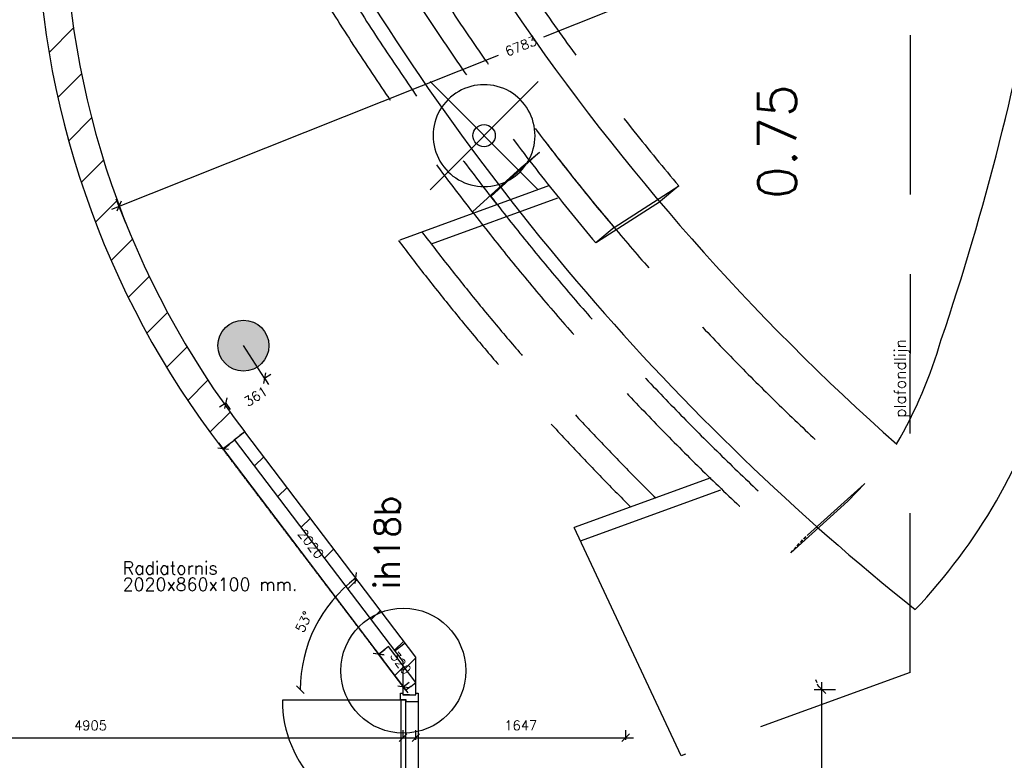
# Model space of a CAD drawing. Extents: x -29284 to 2055880, y -64816 to 121103.
# Tile 97 of 123: x 40729 to 48455, y 68993 to 74805. Entities that reach past the tile are written whole.
import ezdxf
from ezdxf.enums import TextEntityAlignment as Align

# ---------------------------------------------------------------- set-up
doc = ezdxf.new("R2010")
doc.units = 0
doc.header["$LTSCALE"] = 50
doc.header["$MEASUREMENT"] = 0
doc.header["$PDMODE"] = 3
doc.header["$PDSIZE"] = 0.1
for name, pattern in [('HIDDEN', [0.375, 0.25, -0.125]), ('HIDDEN2', [0.1875, 0.125, -0.0625]), ('HIDDENX2', [0.75, 0.5, -0.25]), ('STRAM_0WT$0$DASHDOT', [25, 12.5, -6.25, 0, -6.25]), ('STRAM_0WT$0$DD1', [2.66667, 1.66667, -0.5, 0, -0.5])]:
    doc.linetypes.add(name, pattern=pattern)
doc.layers.get('0').update_dxf_attribs({"linetype": 'CONTINUOUS'})
doc.layers.get('DEFPOINTS').update_dxf_attribs({"linetype": 'CONTINUOUS'})
for name, color, linetype in [('00', 7, 'CONTINUOUS'), ('_DETAILNUMMERS', 4, 'CONTINUOUS'), ('_DETAILNUMMERSTEKST', 4, 'CONTINUOUS'), ('A--01A1_ACEER', 1, 'CONTINUOUS'), ('A--A21--_F123-', 9, 'CONTINUOUS'), ('A--A22--_F123-', 9, 'CONTINUOUS'), ('A--A28--_F12--', 7, 'CONTINUOUS'), ('A--L21--', 3, 'CONTINUOUS'), ('A--L21--_F-2--', 7, 'CONTINUOUS'), ('A--L21A3_BUITENWAND', 3, 'CONTINUOUS'), ('A--L22--', 3, 'CONTINUOUS'), ('A--L22--_F-2--', 7, 'CONTINUOUS'), ('A--L22AC2_BINNENWAND', 2, 'HIDDEN2'), ('A--L28--', 7, 'CONTINUOUS'), ('A--L28--_F12--', 7, 'CONTINUOUS'), ('A--L28DC1_KONSTR', 1, 'HIDDEN'), ('A--L32--', 7, 'CONTINUOUS'), ('A--L32--_F-23-', 2, 'CONTINUOUS'), ('A--L32--_F123-', 1, 'CONTINUOUS'), ('A--L35A2_PLAFONDS', 1, 'HIDDENX2'), ('A--L63--', 7, 'CONTINUOUS'), ('A--M$1A-_F123-', 1, 'CONTINUOUS'), ('A--T$1A-25_TEKST', 2, 'CONTINUOUS'), ('A--T$1A-_F123-_RN', 4, 'CONTINUOUS'), ('E--L6310_F123-', 1, 'CONTINUOUS'), ('E--T6310_F123-', 1, 'CONTINUOUS'), ('STRAM_0WT$0$A--L90--_F---4', 250, 'CONTINUOUS'), ('STRAM_0WT$0$A--L90--_F-23-', 7, 'CONTINUOUS'), ('STRAM_0WT$0$A--L90--_F123-', 7, 'CONTINUOUS'), ('STRAM_0WT$0$A--M$1A-_F123-', 1, 'CONTINUOUS'), ('STRAM_0WT$0$STRAMIEN', 1, 'STRAM_0WT$0$DD1'), ('SYSTEEMPLAFOND_600X600', 2, 'CONTINUOUS'), ('TEKST_KOZIJNMERK', 2, 'CONTINUOUS'), ('X--LR---_CP', 7, 'CONTINUOUS')]:
    doc.layers.add(name, color=color, linetype=linetype)
doc.layers.add('bruto vloeroppervlak', color=3, linetype='CONTINUOUS', plot=False)
doc.styles.add('ALFA-0_18', font='SIMPLEX.SHX', dxfattribs={"width": 0.8, "height": 4.5})
doc.styles.add('ALFA-0_25', font='ROMANS')
doc.styles.add('B-01', font='SIMPLEX.SHX', dxfattribs={"width": 0.8, "height": 4.5})
doc.styles.add('HIEMSTRA', font='romans.shx')
doc.dimstyles.get("Standard").update_dxf_attribs({"dimscale": 30, "dimtxt": 2.5, "dimasz": 2, "dimexe": 2, "dimexo": 0, "dimgap": 2, "dimtad": 1, "dimdec": 0, "dimzin": 0, "dimdsep": 46, "dimtxsty": 'HIEMSTRA', "dimblk1": 'OBLIQUE', "dimblk2": 'OBLIQUE', "dimsah": 1, "dimcen": -3, "dimdle": 2, "dimclrd": 2, "dimclre": 2, "dimclrt": 3, "dimadec": 0, "dimazin": 0, "dimtfac": 1, "dimtofl": 0, "dimtmove": 0, "dimatfit": 3, "dimldrblk": 'OBLIQUE', "dimfxl": 1, "dimtvp": 0.833333, "dimtolj": 1, "dimtzin": 0, "dimarcsym": 0})
doc.dimstyles.new('STANDARD$0', dxfattribs={"dimscale": 30, "dimtxt": 2.5, "dimasz": 2, "dimexe": 2, "dimexo": 0, "dimgap": 2, "dimtad": 1, "dimdec": 0, "dimzin": 0, "dimdsep": 46, "dimtxsty": 'ALFA-0_25', "dimblk1": 'OBLIQUE', "dimblk2": 'OBLIQUE', "dimsah": 1, "dimcen": -3, "dimdle": 2, "dimclrd": 1, "dimclre": 1, "dimclrt": 2, "dimadec": 0, "dimazin": 0, "dimtfac": 0.666667, "dimtofl": 0, "dimtmove": 2, "dimatfit": 3, "dimldrblk": 'OBLIQUE', "dimfxl": 1, "dimtvp": 0.833333, "dimtolj": 1, "dimtzin": 0, "dimarcsym": 0})

# ---------------------------------------------------------------- blocks, each defined once
blk = doc.blocks.new('*U1296')
at = {"layer": 'A--A21--_F123-', "color": 2, "linetype": 'Continuous', "const_width": 100}
blk.add_lwpolyline([(0, 0, 0.267683), (5019, 5293.6)], format="xyb", dxfattribs=at)
at = {"layer": 'A--L21--_F-2--', "color": 3, "linetype": 'Continuous'}
for points in [[(0, 0), (-14.2, 47.9, 0.267683), (4970.4, 5305.3), (5019, 5293.6)], [(0, 0), (14.2, -47.9, 0.267683), (5067.6, 5281.9), (5019, 5293.6)]]:
    blk.add_lwpolyline(points, format="xyb", dxfattribs=at)
blk = doc.blocks.new('_OBLIQUE')
at = {"color": 0, "linetype": 'ByBlock'}
blk.add_line((-0.5, -0.5), (0.5, 0.5), dxfattribs=at)
blk = doc.blocks.new('*D303')
at = {"layer": 'A--M$1A-_F123-', "color": 1, "lineweight": -2, "transparency": 16777216}
for p, q in [((47864.7, 75874.5), (44838.7, 74668.4)), ((47862.3, 75718.5), (47786.8, 75908)), ((41452.5, 73318.7), (44485, 74527.4)), ((41561.6, 73207.1), (41486, 73396.6))]:
    blk.add_line(p, q, dxfattribs=at)
at = {"layer": 'DEFPOINTS', "color": 0, "transparency": 16777216}
for p in [(47809, 75852.3), (47862.3, 75718.5), (41561.6, 73207.1)]:
    blk.add_point(p, dxfattribs=at)
at = {"layer": 'A--M$1A-_F123-', "color": 1, "lineweight": -2, "transparency": 16777216, "xscale": 60, "yscale": 60, "zscale": 60}
for p, rotation in [((47809, 75852.3), 21.73165800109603), ((41508.3, 73340.9), 201.7316580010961)]:
    blk.add_blockref('_OBLIQUE', p, dxfattribs=dict(at, rotation=rotation))
at = {"layer": 'A--M$1A-_F123-', "color": 2, "transparency": 16777216, "insert": (44661.8, 74597.9), "char_height": 75, "attachment_point": 5, "rotation": 21.73166, "style": 'ALFA-0_25'}
blk.add_mtext('\\A1;6783', dxfattribs=at)
blk = doc.blocks.new('*D354')
at = {"layer": 'A--M$1A-_F123-', "color": 1, "lineweight": -2, "transparency": 16777216}
for p, q in [((43737.5, 69169.6), (43737.5, 69229.6)), ((38772, 69169.6), (43797.5, 69169.6)), ((38832, 69169.6), (38832, 69109.6))]:
    blk.add_line(p, q, dxfattribs=at)
at = {"layer": 'DEFPOINTS', "color": 0, "transparency": 16777216}
for p in [(38832, 69169.6), (43737.5, 69169.6), (43737.5, 69169.6)]:
    blk.add_point(p, dxfattribs=at)
at = {"layer": 'A--M$1A-_F123-', "color": 1, "lineweight": -2, "transparency": 16777216, "xscale": 60, "yscale": 60, "zscale": 60, "rotation": 180}
blk.add_blockref('_OBLIQUE', (38832, 69169.6), dxfattribs=at)
at = {"layer": 'A--M$1A-_F123-', "color": 1, "lineweight": -2, "transparency": 16777216, "xscale": 60, "yscale": 60, "zscale": 60}
blk.add_blockref('_OBLIQUE', (43737.5, 69169.6), dxfattribs=at)
at = {"layer": 'A--M$1A-_F123-', "color": 2, "transparency": 16777216, "insert": (41284.8, 69267.1), "char_height": 75, "attachment_point": 5, "style": 'ALFA-0_25'}
blk.add_mtext('\\A1;4905', dxfattribs=at)
blk = doc.blocks.new('*U1255')
at = {"layer": 'A--A22--_F123-', "linetype": 'Continuous'}
h = blk.add_hatch(dxfattribs=at)
h.set_pattern_fill('ALFALINE', color=256, scale=300, style=0)
h.set_pattern_definition([(45, (-40969.6, -75687.13), (-212.132, 212.132), [])])
h.paths.add_polyline_path([(0, 0), (-110, -0.3, 0.164243), (1351.9, -4251.2), (1439, -4184), (1526.1, -4116.9, -0.16422), (110, 0.3)])
at = {"layer": 'A--L22--_F-2--', "color": 3, "linetype": 'Continuous'}
for points in [[(110, 0.3), (110, 0.3, 0.16422), (1526.1, -4116.9), (1439, -4184)], [(-110, -0.3), (-110, -0.3, 0.164243), (1351.9, -4251.2), (1439, -4184)]]:
    blk.add_lwpolyline(points, format="xyb", dxfattribs=at)
blk = doc.blocks.new('*D436')
at = {"layer": 'A--M$1A-_F123-', "color": 2, "linetype": 'Continuous', "lineweight": -2, "transparency": 16777216}
blk.add_arc((44031.8, 69546.9), 1100.9, 127.20374, 180, dxfattribs=at)
at = {"layer": 'DEFPOINTS', "color": 0, "linetype": 'Continuous', "transparency": 16777216}
for p in [(42485.2, 71584.1), (43132.1, 70181.4), (35694.1, 69546.9), (54791.8, 69546.9), (44201, 69324)]:
    blk.add_point(p, dxfattribs=at)
at = {"layer": 'A--M$1A-_F123-', "color": 2, "linetype": 'Continuous', "lineweight": -2, "transparency": 16777216, "xscale": 60, "yscale": 60, "zscale": 60}
for p, rotation in [((43366.1, 70423.7), 37.20374143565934), ((42930.9, 69546.9), 269.999999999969)]:
    blk.add_blockref('_OBLIQUE', p, dxfattribs=dict(at, rotation=rotation))
at = {"layer": 'A--M$1A-_F123-', "color": 3, "linetype": 'Continuous', "transparency": 16777216, "insert": (42958.3, 70079.7), "char_height": 75, "attachment_point": 5, "rotation": 63.60187, "style": 'HIEMSTRA'}
blk.add_mtext('\\A1;53°', dxfattribs=at)
blk = doc.blocks.new('*U1251')
at = {"layer": 'A--A22--_F123-', "linetype": 'Continuous'}
h = blk.add_hatch(dxfattribs=at)
h.set_pattern_fill('ALFALINE', color=256, scale=300, style=0)
h.set_pattern_definition([(45, (-43787.46, -69786), (-212.132, 212.132), [])])
h.paths.add_polyline_path([(0, 0), (50, 16.8), (-1292.4, 1785.1), (-1332.2, 1754.9), (-1372.1, 1724.7), (-50, -16.8)])
at = {"layer": 'A--L22--_F-2--', "color": 3, "linetype": 'Continuous'}
for points in [[(50, 16.8), (50, 16.8), (-1292.4, 1785.1), (-1332.2, 1754.9)], [(-50, -16.8), (-50, -16.8), (-1372.1, 1724.7), (-1332.2, 1754.9)]]:
    blk.add_lwpolyline(points, dxfattribs=at)
blk = doc.blocks.new('*U1250')
at = {"layer": 'A--A22--_F123-', "linetype": 'Continuous'}
h = blk.add_hatch(dxfattribs=at)
h.set_pattern_fill('ALFALINE', color=256, scale=300, style=0)
h.set_pattern_definition([(45, (-43787.46, -69587.52), (-212.132, 212.132), [])])
h.paths.add_polyline_path([(0, 0), (-50, 0), (-50, 181.6), (0, 198.5), (50, 215.3), (50, 0)])
at = {"layer": 'A--L22--_F-2--', "color": 3, "linetype": 'Continuous'}
for points in [[(-50, 0), (-50, 0), (-50, 181.6), (-50, 181.6)], [(50, 0), (50, 0), (50, 215.3), (50, 215.3)]]:
    blk.add_lwpolyline(points, dxfattribs=at)
blk = doc.blocks.new('*U1249')
at = {"layer": 'A--A22--_F123-', "linetype": 'Continuous'}
h = blk.add_hatch(dxfattribs=at)
h.set_pattern_fill('ALFALINE', color=256, scale=300, style=0)
h.set_pattern_definition([(45, (-43798.45, -69573.05), (-212.132, 212.132), [])])
h.paths.add_polyline_path([(0, 0), (-39.8, -30.2), (-254.5, 252.5), (-214.7, 282.8), (-174.8, 313), (39.8, 30.2)])
at = {"layer": 'A--L22--_F-2--', "color": 3, "linetype": 'Continuous'}
for points in [[(0, 0), (39.8, 30.2), (-174.8, 313), (-214.7, 282.8)], [(0, 0), (-39.8, -30.2), (-254.5, 252.5), (-214.7, 282.8)]]:
    blk.add_lwpolyline(points, dxfattribs=at)
blk = doc.blocks.new('*U1248')
at = {"layer": 'A--A22--_F123-', "linetype": 'Continuous'}
h = blk.add_hatch(dxfattribs=at)
h.set_pattern_fill('ALFALINE', color=256, scale=300, style=0)
h.set_pattern_definition([(45, (-43787.46, -69506.8), (-212.132, 212.132), [])])
h.paths.add_polyline_path([(0, 0), (-50, 0), (-50, 80.7), (0, 80.7), (50, 80.7), (50, 0)])
at = {"layer": 'A--L22--_F-2--', "color": 3, "linetype": 'Continuous'}
for points in [[(0, 0), (-50, 0), (-50, 80.7), (-50, 80.7)], [(0, 0), (50, 0), (50, 80.7), (50, 80.7)]]:
    blk.add_lwpolyline(points, dxfattribs=at)
blk = doc.blocks.new('*D509')
at = {"layer": 'A--M$1A-_F123-', "color": 1, "linetype": 'Continuous', "lineweight": -2, "transparency": 16777216}
for p, q in [((47129.7, 69546.9), (46964.1, 69546.9)), ((47024.1, 67793.1), (47024.1, 69606.9)), ((47129.7, 67853.1), (46964.1, 67853.1))]:
    blk.add_line(p, q, dxfattribs=at)
at = {"layer": 'DEFPOINTS', "color": 0, "linetype": 'Continuous', "transparency": 16777216}
for p in [(47024.1, 69546.9), (47129.7, 69546.9), (47129.7, 67853.1)]:
    blk.add_point(p, dxfattribs=at)
at = {"layer": 'A--M$1A-_F123-', "color": 1, "linetype": 'Continuous', "lineweight": -2, "transparency": 16777216, "xscale": 60, "yscale": 60, "zscale": 60}
for p, rotation in [((47024.1, 69546.9), 90), ((47024.1, 67853.1), 270)]:
    blk.add_blockref('_OBLIQUE', p, dxfattribs=dict(at, rotation=rotation))
at = {"layer": 'A--M$1A-_F123-', "color": 2, "linetype": 'Continuous', "transparency": 16777216, "insert": (46926.6, 68700), "char_height": 75, "attachment_point": 5, "rotation": 90, "style": 'ALFA-0_25'}
blk.add_mtext('\\A1;1694', dxfattribs=at)
blk = doc.blocks.new('*D535')
at = {"layer": 'A--M$1A-_F123-', "color": 1, "linetype": 'Continuous', "lineweight": -2, "transparency": 16777216}
for p, q in [((43837.5, 69152.4), (43837.5, 69229.6)), ((45484.5, 69152.4), (45484.5, 69229.6)), ((43777.5, 69169.6), (45544.5, 69169.6))]:
    blk.add_line(p, q, dxfattribs=at)
at = {"layer": 'DEFPOINTS', "color": 0, "linetype": 'Continuous', "transparency": 16777216}
for p in [(43837.5, 69152.4), (45484.5, 69169.6), (45484.5, 69152.4)]:
    blk.add_point(p, dxfattribs=at)
at = {"layer": 'A--M$1A-_F123-', "color": 1, "linetype": 'Continuous', "lineweight": -2, "transparency": 16777216, "xscale": 60, "yscale": 60, "zscale": 60, "rotation": 180}
blk.add_blockref('_OBLIQUE', (43837.5, 69169.6), dxfattribs=at)
at = {"layer": 'A--M$1A-_F123-', "color": 1, "linetype": 'Continuous', "lineweight": -2, "transparency": 16777216, "xscale": 60, "yscale": 60, "zscale": 60}
blk.add_blockref('_OBLIQUE', (45484.5, 69169.6), dxfattribs=at)
at = {"layer": 'A--M$1A-_F123-', "color": 2, "linetype": 'Continuous', "transparency": 16777216, "insert": (44661, 69267.1), "char_height": 75, "attachment_point": 5, "style": 'ALFA-0_25'}
blk.add_mtext('\\A1;1647', dxfattribs=at)
blk = doc.blocks.new('Q020479-')
at = {"layer": 'A--A28--_F12--', "color": 8}
for points in [[(-200, 0), (-76.5, 184.8), (0, 200)], [(-200, 0), (0, 200), (76.5, 184.8)], [(-200, 0), (-141.4, 141.4), (-76.5, 184.8)], [(-200, 0), (76.5, 184.8), (141.4, 141.4)], [(-200, 0), (-184.8, 76.5), (-141.4, 141.4)], [(-200, 0), (141.4, 141.4), (184.8, 76.5)], [(-200, 0), (184.8, 76.5), (200, 0)], [(-200, 0), (200, 0), (184.8, -76.5)], [(-200, 0), (184.8, -76.5), (141.4, -141.4)], [(-200, 0), (141.4, -141.4), (76.5, -184.8)], [(-200, 0), (76.5, -184.8), (0, -200)], [(-200, 0), (0, -200), (-76.5, -184.8)], [(-200, 0), (-76.5, -184.8), (-141.4, -141.4)], [(-200, 0), (-141.4, -141.4), (-184.8, -76.5)]]:
    blk.add_solid(points, dxfattribs=at)
at = {"layer": 'A--L28--_F12--', "color": 3, "linetype": 'Continuous'}
blk.add_lwpolyline([(-200, 0, -1), (200, 0, -1), (-200, 0)], format="xyb", close=True, dxfattribs=at)
at = {"layer": 'X--LR---_CP'}
for p in [(0, 200), (200, 0), (200, 0)]:
    blk.add_point(p, dxfattribs=at)
blk = doc.blocks.new('*D621')
at = {"layer": 'A--M$1A-_F123-', "color": 1, "linetype": 'Continuous', "lineweight": -2, "transparency": 16777216}
for p, q in [((42650.1, 71991.5), (42700.5, 72024)), ((42650.1, 71991.5), (42682.6, 71941.1)), ((42346.9, 71795.8), (42296.5, 71763.3)), ((42346.9, 71795.8), (42379.5, 71745.4))]:
    blk.add_line(p, q, dxfattribs=at)
at = {"layer": 'DEFPOINTS', "color": 0, "linetype": 'Continuous', "transparency": 16777216}
for p in [(42650.1, 71991.5), (42346.9, 71795.8), (42346.9, 71795.8)]:
    blk.add_point(p, dxfattribs=at)
at = {"layer": 'A--M$1A-_F123-', "color": 1, "linetype": 'Continuous', "lineweight": -2, "transparency": 16777216, "xscale": 60, "yscale": 60, "zscale": 60}
for p, rotation in [((42650.1, 71991.5), 212.8435575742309), ((42346.9, 71795.8), 32.84355757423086)]:
    blk.add_blockref('_OBLIQUE', p, dxfattribs=dict(at, rotation=rotation))
at = {"layer": 'A--M$1A-_F123-', "color": 2, "linetype": 'Continuous', "transparency": 16777216, "insert": (42582, 71849), "char_height": 75, "attachment_point": 5, "rotation": 32.84356, "style": 'ALFA-0_25'}
blk.add_mtext('\\A1;361', dxfattribs=at)
blk = doc.blocks.new('*D654')
at = {"layer": 'A--M$1A-_F123-', "color": 2, "linetype": 'Continuous', "lineweight": -2, "transparency": 16777216}
blk.add_arc((45484.5, 90090.1), 1979.8, 75, 90, dxfattribs=at)
at = {"layer": 'DEFPOINTS', "color": 0, "linetype": 'Continuous', "transparency": 16777216}
for p in [(45484.5, 95375.1), (46706.8, 94652), (45828.2, 92039.8), (45183.3, 88966.4), (45484.5, 56046.9)]:
    blk.add_point(p, dxfattribs=at)
at = {"layer": 'A--M$1A-_F123-', "color": 2, "linetype": 'Continuous', "lineweight": -2, "transparency": 16777216, "xscale": 60, "yscale": 60, "zscale": 60}
for p, rotation in [((45484.5, 92069.9), 180), ((45996.9, 92002.4), 344.9999999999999)]:
    blk.add_blockref('_OBLIQUE', p, dxfattribs=dict(at, rotation=rotation))
at = {"layer": 'A--M$1A-_F123-', "color": 3, "linetype": 'Continuous', "transparency": 16777216, "insert": (45755.6, 92149.6), "char_height": 75, "attachment_point": 5, "rotation": 352.5, "style": 'HIEMSTRA'}
blk.add_mtext('\\A1;15°', dxfattribs=at)
blk = doc.blocks.new('Q0340081')
at = {"layer": 'A--L32--_F123-', "color": 2, "linetype": 'Continuous'}
blk.add_lwpolyline([(0, 0), (0, -40), (926.12, -40), (923.12, 0), (0, 0)], close=True, dxfattribs=at)
at = {"layer": 'A--L32--_F123-', "color": 1, "linetype": 'Continuous'}
blk.add_lwpolyline([(0, -40), (0, -970, 0.4142136), (930, -40)], format="xyb", dxfattribs=at)
blk = doc.blocks.new('dr_2x930type5c')
at = {"layer": 'A--L32--_F-23-'}
for points in [[(0, -18), (0, 0), (67, 0), (67, -93.8), (52, -93.8), (52, -139), (0, -139), (0, -121), (12, -121), (12, -18), (0, -18)], [(2002, 0), (1916, 0), (1914, 0), (1914, -93.8), (1914, -93.8), (1929, -93.8), (1929, -139), (1929, -139), (1989, -139), (1989, -139), (1989, -93.8), (2004, -93.8), (2004, -93.8), (2004, 0)], [(2668.1, -18), (2668.1, 0), (2601.1, 0), (2601.1, -93.8), (2616.1, -93.8), (2616.1, -139), (2668.1, -139), (2668.1, -121), (2656.1, -121), (2656.1, -18), (2668.1, -18)]]:
    blk.add_lwpolyline(points, close=True, dxfattribs=at)
at = {"layer": 'A--L32--_F123-', "color": 1}
blk.add_line((67, 0), (2601.1, 0), dxfattribs=at)
at = {"layer": 'A--L32--_F123-'}
for p, q in [((1989, -139), (2616.1, -139)), ((2004, -93.8), (2601.1, -93.8))]:
    blk.add_line(p, q, dxfattribs=at)
at = {"layer": 'A--L32--', "linetype": 'Continuous'}
blk.add_blockref('Q0340081', (54, -95.6), dxfattribs=at)
at = {"layer": 'A--L32--', "linetype": 'Continuous', "xscale": -1}
blk.add_blockref('Q0340081', (1927, -95.6), dxfattribs=at)
blk = doc.blocks.new('DETAILNR')
at = {"layer": '_DETAILNUMMERS'}
blk.add_circle((32.9, -23.2), 490.7, dxfattribs=at)
at = {"layer": 'X--LR---_CP'}
blk.add_point((0, 0), dxfattribs=at)
at = {"layer": '_DETAILNUMMERSTEKST', "style": 'ALFA-0_25'}
blk.add_attdef('DETAILNR', text='', height=200, rotation=90, dxfattribs=at).set_placement((-618.4, 223.8), align=Align.RIGHT)
blk = doc.blocks.new('*D807')
at = {"layer": 'A--M$1A-_F123-', "color": 1, "lineweight": -2, "transparency": 16777216}
for p, q in [((42290.1, 71484.9), (43582, 69779.1)), ((42324.5, 71435.7), (42374.2, 71473.3)), ((43544, 69825.6), (43593.6, 69863.2))]:
    blk.add_line(p, q, dxfattribs=at)
at = {"layer": 'DEFPOINTS', "color": 0, "transparency": 16777216}
for p in [(42324.5, 71435.7), (43544, 69825.6), (43545.8, 69826.9)]:
    blk.add_point(p, dxfattribs=at)
at = {"layer": 'A--M$1A-_F123-', "color": 1, "lineweight": -2, "transparency": 16777216, "xscale": 60, "yscale": 60, "zscale": 60}
for p, rotation in [((42326.3, 71437.1), 127.1381609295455), ((43545.8, 69826.9), 307.1381609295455)]:
    blk.add_blockref('_OBLIQUE', p, dxfattribs=dict(at, rotation=rotation))
at = {"layer": 'A--M$1A-_F123-', "color": 2, "transparency": 16777216, "insert": (43013.8, 70690.9), "char_height": 75, "attachment_point": 5, "rotation": 307.13816, "style": 'ALFA-0_25'}
blk.add_mtext('\\A1;2020', dxfattribs=at)
blk = doc.blocks.new('*D808')
at = {"layer": 'A--M$1A-_F123-', "color": 1, "lineweight": -2, "transparency": 16777216}
for p, q in [((43507.7, 69873.4), (43773.7, 69522.9)), ((43544, 69825.6), (43591.8, 69861.9)), ((43737.5, 69570.7), (43785.2, 69607))]:
    blk.add_line(p, q, dxfattribs=at)
at = {"layer": 'DEFPOINTS', "color": 0, "transparency": 16777216}
for p in [(43544, 69825.6), (43737.5, 69570.7), (43737.5, 69570.7)]:
    blk.add_point(p, dxfattribs=at)
at = {"layer": 'A--M$1A-_F123-', "color": 1, "lineweight": -2, "transparency": 16777216, "xscale": 60, "yscale": 60, "zscale": 60}
for p, rotation in [((43544, 69825.6), 127.2037374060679), ((43737.5, 69570.7), 307.2037374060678)]:
    blk.add_blockref('_OBLIQUE', p, dxfattribs=dict(at, rotation=rotation))
at = {"layer": 'A--M$1A-_F123-', "color": 2, "transparency": 16777216, "insert": (43718.4, 69757.1), "char_height": 75, "attachment_point": 5, "rotation": 307.20374, "style": 'ALFA-0_25'}
blk.add_mtext('\\A1;320', dxfattribs=at)
blk = doc.blocks.new('S060324-')
at = {"layer": 'E--L6310_F123-', "color": 3}
blk.add_circle((0, 0), 2.5, dxfattribs=at)
at = {"layer": 'E--T6310_F123-', "style": 'ALFA-0_18'}
for tag, p in [('E=SCHAKL1', (3.5, 2.75)), ('E=GRP', (-3.5, -2.75))]:
    blk.add_attdef(tag, text='', height=1.8, dxfattribs=at).set_placement(p, align=Align.MIDDLE)
at = {"layer": 'E--T6310_F123-', "color": 2, "style": 'ALFA-0_25'}
blk.add_attdef('E=CODE', text='', height=2.5, dxfattribs=at).set_placement((0, 0), align=Align.MIDDLE)
blk = doc.blocks.new('STRAM_0WT$0$S090024-')
at = {"layer": 'STRAM_0WT$0$A--L90--_F---4', "linetype": 'Continuous'}
for points in [[(-0.000001, 5.999999), (-0.000001, -6)], [(-6.000001, 0), (5.999999, 0)]]:
    blk.add_lwpolyline(points, dxfattribs=at)
blk.add_lwpolyline([(-4.000001, 0, 1), (3.999998, 0, 1)], format="xyb", close=True, dxfattribs=at)
at = {"layer": 'STRAM_0WT$0$A--L90--_F-23-', "color": 255}
blk.add_circle((0, 0), 0.0123, dxfattribs=at)
at = {"layer": 'STRAM_0WT$0$A--L90--_F123-', "color": 2, "linetype": 'Continuous'}
for points in [[(-0.000001, 5.999999), (-0.000001, -6)], [(-6.000001, 0), (5.999999, 0)]]:
    blk.add_lwpolyline(points, dxfattribs=at)
blk.add_lwpolyline([(-4.000001, 0, 1), (3.999998, 0, 1)], format="xyb", close=True, dxfattribs=at)
blk = doc.blocks.new('A$C44AA6D3C')
at = {"layer": 'A--L35A2_PLAFONDS', "color": 2, "linetype": 'ByBlock', "ltscale": 50}
for radius, start, end in [(19334.3, 210.05887, 231.37394), (18434.3, 214.3465, 228.49885)]:
    blk.add_arc((4470.4, 23833.4), radius, start, end, dxfattribs=at)
at = {"layer": 'STRAM_0WT$0$A--M$1A-_F123-', "color": 1}
for p, q in [((-10988.7, 12447.9), (-10976.1, 12447.9)), ((-10982.4, 12441.6), (-10982.4, 12454.2))]:
    blk.add_line(p, q, dxfattribs=at)
at = {"layer": 'SYSTEEMPLAFOND_600X600', "linetype": 'Continuous', "ltscale": 10}
for centre, radius, start, end in [((-27069.4, 17495.5), 20767.2, 341.3328, 350.1848), ((-10946.3, 11877.1), 3697.5, 329.97741, 343.84784), ((-10901, 11854.4), 4546.9, 316.57299, 343.46686)]:
    blk.add_arc(centre, radius, start, end, dxfattribs=at)
at = {"layer": 'A--L63--', "linetype": 'Continuous', "xscale": 35, "yscale": 35, "zscale": 0.7}
blk.add_blockref('S060324-', (-10982.4, 12447.9), dxfattribs=at)
at = {"layer": 'STRAM_0WT$0$STRAMIEN', "linetype": 'STRAM_0WT$0$DASHDOT', "xscale": 100.0000000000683, "yscale": 100, "rotation": 315.0000000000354}
blk.add_blockref('STRAM_0WT$0$S090024-', (-10982.4, 12447.9), dxfattribs=at)

msp = doc.modelspace()

# ---------------------------------------------------------------- hatches: boundary and pattern name
at = {"layer": 'A--A22--_F123-'}
h = msp.add_hatch(dxfattribs=at)
h.set_pattern_fill('ALFALINE', color=256, scale=300, style=0)
h.set_pattern_definition([(45, (0, 0), (-212.132, 212.132), [])])
edge = h.paths.add_edge_path()
edge.add_arc((44353.4, 73902.2), 6930.9, 300.38676, 301.37224, ccw=False)
edge.add_line((47859.3, 67923.3), (47808.8, 68009.6))
edge.add_arc((44353.4, 73902.2), 6830.9, 300.38736, 321.62966)
edge.add_line((49708.9, 69661.9), (49786.7, 69599))
edge.add_arc((44353.4, 73902.2), 6930.9, 320.62863, 321.62065, ccw=False)
edge.add_line((49711.3, 69505.6), (49804.6, 69430))
edge.add_arc((44353.4, 73902.2), 7050.9, 301.34955, 320.63505, ccw=False)
edge.add_line((48021.7, 67880.6), (47961.5, 67984.6))

# ---------------------------------------------------------------- linework, layer by layer
at = {"linetype": 'Continuous'}
msp.add_line((43754.2, 69910.9), (43675.3, 69851), dxfattribs=at)
at = {"layer": 'A--01A1_ACEER', "linetype": 'Continuous', "ltscale": 50}
msp.add_line((45920.5, 69028.8), (45080.1, 70818.6), dxfattribs=at)
at = {"layer": 'A--L21A3_BUITENWAND'}
msp.add_lwpolyline([(47961.6, 67984.5, -0.0043), (47859.3, 67923.3), (47808.8, 68009.6, 0.092953), (49708.9, 69661.9), (49786.7, 69599, -0.004329), (49711.3, 69505.6), (49804.6, 69430, -0.084348), (48021.7, 67880.6), (47961.5, 67984.6)], format="xyb", dxfattribs=at)
at = {"layer": 'A--L22AC2_BINNENWAND', "linetype": 'HIDDEN'}
msp.add_line((42321.5, 71435.9), (43544, 69825.6), dxfattribs=at)
at = {"layer": 'A--L35A2_PLAFONDS', "ltscale": 50}
for p, q in [((47715.8, 69682.2), (47730.8, 88283.4)), ((44425.7, 73418.2), (44808.8, 73764.4)), ((44664.1, 73644.2), (44808.9, 73764.6)), ((44664.1, 73644.2), (44808.8, 73764.4)), ((44281, 73298), (44664.1, 73644.2)), ((44885.9, 73503.4), (43700.6, 73072)), ((45393.5, 73173.2), (45900.9, 73501.1)), ((45900.9, 73501.1), (45756.3, 73381)), ((44950.3, 73404.5), (43958.7, 73043.5)), ((45255, 73058.2), (45756.3, 73381)), ((45393.5, 73173.2), (45248.9, 73053.1)), ((46152.3, 71208.9), (45080.1, 70818.6)), ((46911.9, 70759.7), (47355.4, 71159.6)), ((47228.3, 71025.5), (47360.9, 71165.4)), ((46228.3, 71114.1), (45127.1, 70713.3)), ((46779.4, 70619.8), (47228.3, 71025.5)), ((47715.8, 69682.2), (45920.5, 69028.8))]:
    msp.add_line(p, q, dxfattribs=at)
at = {"layer": 'A--L35A2_PLAFONDS'}
for p, q in [((46779.4, 70619.8), (46911.9, 70759.7)), ((46779.4, 70619.8), (46905.1, 70759.5)), ((46974.7, 69627.5), (46999.7, 69560.3)), ((46999.7, 69560.3), (46999.7, 69560.3))]:
    msp.add_line(p, q, dxfattribs=at)
at = {"layer": 'A--L35A2_PLAFONDS', "ltscale": 50}
for centre, radius, start, end in [((59995.8, 85433.1), 18467.3, 206.49995, 220.24941), ((59924.4, 85387), 18982.3, 205.72749, 220.0482), ((59924.4, 85387), 19170.3, 205.72885, 220.04503), ((59417, 85059.1), 19170.3, 205.25768, 217.88975), ((59417, 85059.1), 18982.3, 205.44293, 218.07302), ((59987.7, 85444.2), 19067.3, 217.55697, 228.51271), ((59924.4, 85387), 19582.3, 217.67684, 228.32905), ((59924.4, 85387), 19770.3, 217.69633, 228.32607), ((59476.8, 84987.3), 19582.3, 217.23151, 225.36992), ((59476.8, 84987.3), 19770.3, 217.0626, 225.11184)]:
    msp.add_arc(centre, radius, start, end, dxfattribs=at)
at = {"layer": 'A--M$1A-_F123-', "linetype": 'Continuous'}
msp.add_line((42650.1, 71991.5), (42484.5, 72246.9), dxfattribs=at)
at = {"layer": 'bruto vloeroppervlak', "linetype": 'Continuous'}
msp.add_lwpolyline([(46059.3, 56636), (46059.3, 66709.9), (46059.3, 66771.4, 0.301613), (51591.1, 72629.8), (52913.5, 79171.8), (52352.7, 79285.2), (52253.2, 78801.3), (50331.4, 79192.8), (50306.4, 79197.9), (51975.7, 87442.1), (52500.4, 87335.2), (52556, 87608.5), (53810.8, 93768.6), (47238.7, 93768.6), (47238.7, 93753.2), (47220.4, 93753.2), (47098.4, 93396.5), (47097.1, 93392.8, 0.09514), (40463, 94451.7), (30665.4, 94453.8)], format="xyb", dxfattribs=at)

# ---------------------------------------------------------------- block references
at = {"layer": '00'}
ref = msp.add_blockref('DETAILNR', (43716.5, 69663.3), dxfattribs=dict(at, rotation=90))
ref.add_attrib('DETAILNR', 'ih18b', dxfattribs={"layer": '_DETAILNUMMERSTEKST', "height": 200, "rotation": 90, "style": 'ALFA-0_25'}).set_placement((43712.5, 71072.5), align=Align.RIGHT)
at = {"layer": 'A--L21--'}
msp.add_blockref('*U1296', (46433.5, 66903.8), dxfattribs=at)
at = {"layer": 'A--L22--', "linetype": 'Continuous'}
for name, p in [('*U1255', (40969.6, 75687.1)), ('*U1251', (43787.5, 69786)), ('*U1249', (43798.4, 69573.1)), ('*U1250', (43787.5, 69587.5)), ('*U1248', (43787.5, 69506.8))]:
    msp.add_blockref(name, p, dxfattribs=at)
at = {"layer": 'A--L28--', "linetype": 'Continuous'}
msp.add_blockref('Q020479-', (42484.5, 72246.9), dxfattribs=at)
at = {"layer": 'A--L28DC1_KONSTR', "color": 0, "linetype": 'Continuous'}
msp.add_blockref('A$C44AA6D3C', (55355.4, 61446.9), dxfattribs=at)
at = {"layer": 'A--L32--_F123-', "rotation": 270}
msp.add_blockref('dr_2x930type5c', (43855.5, 69518.8), dxfattribs=at)

# ---------------------------------------------------------------- texts
at = {"layer": 'A--T$1A-25_TEKST', "style": 'B-01'}
for s, p in [('Radiatornis ', (41537.2, 70452.1)), ('2020x860x100 mm.', (41537.2, 70323.6))]:
    msp.add_text(s, height=100, dxfattribs=at).set_placement(p)
at = {"layer": 'A--T$1A-_F123-_RN', "style": 'ALFA-0_25'}
msp.add_text('0.75', height=300, rotation=90, dxfattribs=at).set_placement((46822.6, 73397.9))
at = {"layer": 'TEKST_KOZIJNMERK', "style": 'HIEMSTRA'}
msp.add_text('plafondlijn', height=90, rotation=90, dxfattribs=at).set_placement((47681.3, 71681.1))

# ---------------------------------------------------------------- dimensions: what is measured, and where the dimension line sits
at = {"layer": 'A--M$1A-_F123-', "linetype": 'Continuous'}
for base, line1, line2, picture, middle in [((45828.2, 92039.8), ((46706.8, 94652), (45183.3, 88966.4)), ((45484.5, 56046.9), (45484.5, 95375.1)), '*D654', (45755.6, 92149.6)), ((43132.1, 70181.4), ((42485.2, 71584.1), (44201, 69324)), ((54791.8, 69546.9), (35694.1, 69546.9)), '*D436', (42958.3, 70079.7))]:
    dim = msp.add_angular_dim_2l(base=base, line1=line1, line2=line2, dimstyle='Standard', dxfattribs=at)
    dim.commit()
    dim.dimension.update_dxf_attribs({"geometry": picture, "text_midpoint": middle})
at = {"layer": 'A--M$1A-_F123-'}
dim = msp.add_linear_dim(base=(47809, 75852.3), p1=(41561.6, 73207.1), p2=(47862.3, 75718.5), angle=21.73166, dimstyle='STANDARD$0', dxfattribs=at)
dim.commit()
dim.dimension.update_dxf_attribs({"geometry": '*D303', "text_midpoint": (44661.8, 74597.9), "dimtype": 161})
at = {"layer": 'A--M$1A-_F123-', "linetype": 'Continuous'}
dim = msp.add_linear_dim(base=(42346.9, 71795.8), p1=(42650.1, 71991.5), p2=(42346.9, 71795.8), angle=212.84356, dimstyle='STANDARD$0', dxfattribs=at)
dim.commit()
dim.dimension.update_dxf_attribs({"geometry": '*D621', "text_midpoint": (42582, 71849), "dimtype": 161})
at = {"layer": 'A--M$1A-_F123-'}
for p1, p2, distance, picture, middle in [((42324.5, 71435.7), (43544, 69825.6), 2.3, '*D807', (43013.8, 70690.9)), ((43544, 69825.6), (43737.5, 69570.7), 0, '*D808', (43718.4, 69757.1))]:
    dim = msp.add_aligned_dim(p1=p1, p2=p2, distance=distance, dimstyle='STANDARD$0', dxfattribs=at)
    dim.commit()
    dim.dimension.update_dxf_attribs({"geometry": picture, "text_midpoint": middle})
at = {"layer": 'A--M$1A-_F123-', "linetype": 'Continuous'}
dim = msp.add_linear_dim(base=(47024.1, 69546.9), p1=(47129.7, 67853.1), p2=(47129.7, 69546.9), angle=90, dimstyle='STANDARD$0', dxfattribs=at)
dim.commit()
dim.dimension.update_dxf_attribs({"geometry": '*D509', "text_midpoint": (46926.6, 68700)})
at = {"layer": 'A--M$1A-_F123-'}
dim = msp.add_linear_dim(base=(43737.4593, 69169.5649), p1=(38832.0465, 69169.5649), p2=(43737.4593, 69169.5649), dimstyle='STANDARD$0', dxfattribs=at)
dim.commit()
dim.dimension.update_dxf_attribs({"geometry": '*D354', "text_midpoint": (41284.7529, 69267.0649)})
at = {"layer": 'A--M$1A-_F123-', "linetype": 'Continuous'}
dim = msp.add_linear_dim(base=(45484.5, 69169.6), p1=(43837.5, 69152.4), p2=(45484.5, 69152.4), dimstyle='STANDARD$0', dxfattribs=at)
dim.commit()
dim.dimension.update_dxf_attribs({"geometry": '*D535', "text_midpoint": (44661, 69267.1)})

doc.saveas('drawing.dxf')
